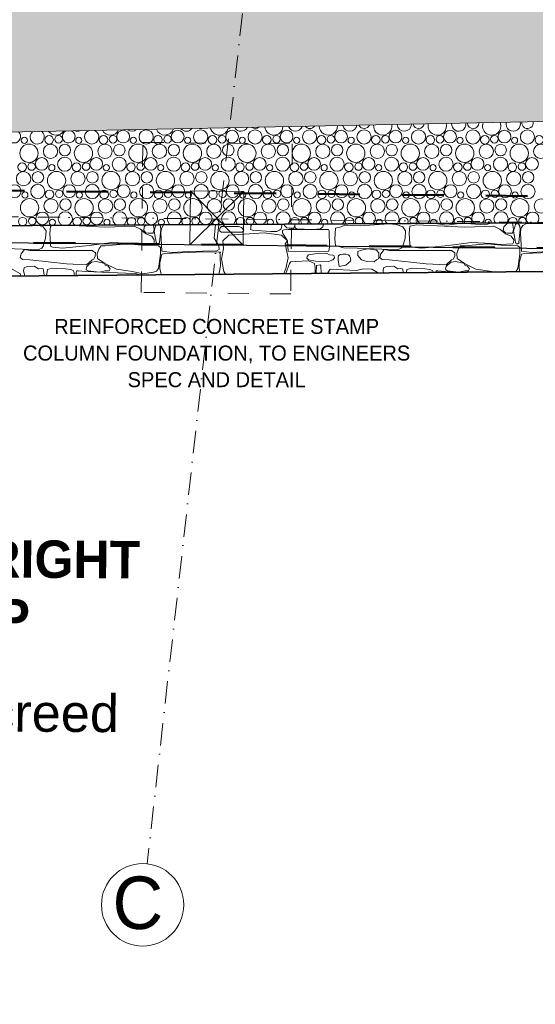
# Model space of a CAD drawing. Header units: millimetres. Extents: x -738537 to 1850049, y -250217 to 604013.
# Tile 33 of 220: x -613031 to -609588, y 76888 to 83456. Entities that reach past the tile are written whole.
import ezdxf

# ---------------------------------------------------------------- set-up
doc = ezdxf.new("R2010")
doc.units = ezdxf.units.MM
doc.header["$MEASUREMENT"] = 0
doc.set_wipeout_variables(frame=1)
for name, pattern in [('Dashed', [280, 140, -140]), ('Dot & Dashed', [280, 150, -60, 0, -70]), ('Wipeout_Contour', [1000, 0, -1000])]:
    doc.linetypes.add(name, pattern=pattern)
for name, color, linetype, lineweight in [('0_Pen_No__161', 1, 'Continuous', 5), ('0_Pen_No__170', 9, 'Continuous', 0), ('0_Pen_No__3', 30, 'Continuous', 15), ('0_Pen_No__6', 7, 'Continuous', 5), ('A_SURVEY_Pen_No__6', 7, 'Continuous', 5), ('A_WALL LOAD_Pen_No__1', 214, 'Continuous', 35), ('BUILDING_Pen_No__2', 1, 'Continuous', 25), ('C-GRID _Pen_No__5', 4, 'Continuous', 5), ('C_TEXT GA_Pen_No__6', 7, 'Continuous', 5), ('MARKETING_Pen_No__1', 214, 'Continuous', 35)]:
    doc.layers.add(name, color=color, linetype=linetype, lineweight=lineweight)
for name, color, linetype, lineweight, true_color in [('0_Pen_No__171', 7, 'Continuous', 0, 0xdadada), ('0_Pen_No__28', 7, 'Continuous', 50, 0xff9390), ('MARKETING_Pen_No__7', 7, 'Continuous', 5, 0x9f07ff)]:
    doc.layers.add(name, color=color, linetype=linetype, lineweight=lineweight, true_color=true_color)
doc.layers.add('MARKETING', color=7, linetype='Continuous')
doc.styles.add('GENERATED_STYLE_1', font='GOTHIC.TTF')
doc.styles.add('GENERATED_STYLE_3', font='GOTHICB.TTF')
doc.dimstyles.new('GENERATED_STYLE__7', dxfattribs={"dimtxt": 0.18, "dimasz": 273.6, "dimexe": 0.18, "dimexo": 0.0625, "dimgap": 0.09, "dimtad": 0, "dimtih": 1, "dimtoh": 1, "dimdec": 4, "dimzin": 0, "dimdsep": 46, "dimcen": 0.09, "dimadec": 0, "dimazin": 0, "dimtfac": 1, "dimtdec": 4, "dimtmove": 0, "dimatfit": 3, "dimldrblk": 'ARROWHEAD_5', "dimfxl": 1, "dimtolj": 1, "dimtzin": 0, "dimarcsym": 0})

# ---------------------------------------------------------------- blocks, each defined once
blk = doc.blocks.new('*X3')
at = {"layer": '0_Pen_No__170', "color": 9, "linetype": 'Continuous', "lineweight": 0}
for centre, radius in [((-612340.3, 82676.1), 42.6), ((-612186.8, 82674), 47.3), ((-611976.6, 82676.1), 42.6), ((-611823.1, 82674), 47.3), ((-611612.9, 82676.1), 42.6), ((-611459.4, 82674), 47.3), ((-611249.2, 82676.1), 42.6), ((-611095.7, 82674), 47.3), ((-610885.5, 82676.1), 42.6), ((-610732, 82674), 47.3), ((-610521.8, 82676.1), 42.6), ((-610368.3, 82674), 47.3), ((-610158.1, 82676.1), 42.6), ((-610004.6, 82674), 47.3), ((-609794.4, 82676.1), 42.6), ((-609640.9, 82674), 47.3), ((-613000.4, 82650.7), 20.7), ((-612835.2, 82654.9), 28.6), ((-612771.4, 82658.4), 25.1), ((-612636.6, 82650.7), 20.7), ((-612471.5, 82654.9), 28.6), ((-612407.7, 82658.4), 25.1), ((-612272.9, 82650.7), 20.7), ((-612107.8, 82654.9), 28.6), ((-612044, 82658.4), 25.1), ((-611909.2, 82650.7), 20.7), ((-611744.1, 82654.9), 28.6), ((-611680.3, 82658.4), 25.1), ((-611545.5, 82650.7), 20.7), ((-611380.4, 82654.9), 28.6), ((-611316.6, 82658.4), 25.1), ((-611181.8, 82650.7), 20.7), ((-611016.7, 82654.9), 28.6), ((-610952.9, 82658.4), 25.1), ((-610818.1, 82650.7), 20.7), ((-610653, 82654.9), 28.6), ((-610589.1, 82658.4), 25.1), ((-610454.4, 82650.7), 20.7), ((-610289.3, 82654.9), 28.6), ((-610225.4, 82658.4), 25.1), ((-610090.7, 82650.7), 20.7), ((-609925.6, 82654.9), 28.6), ((-609861.7, 82658.4), 25.1), ((-609727, 82650.7), 20.7), ((-609561.8, 82654.9), 28.6), ((-612969.1, 82565.1), 61.2), ((-612825.6, 82577.5), 47.7), ((-612729.5, 82586.3), 38.4), ((-612605.4, 82565.1), 61.2), ((-612461.8, 82577.5), 47.7), ((-612365.8, 82586.3), 38.4), ((-612241.7, 82565.1), 61.2), ((-612098.1, 82577.5), 47.7), ((-612002.1, 82586.3), 38.4), ((-611878, 82565.1), 61.2), ((-611734.4, 82577.5), 47.7), ((-611638.4, 82586.3), 38.4), ((-611514.3, 82565.1), 61.2), ((-611370.7, 82577.5), 47.7), ((-611274.7, 82586.3), 38.4), ((-611150.6, 82565.1), 61.2), ((-611007, 82577.5), 47.7), ((-610911, 82586.3), 38.4), ((-610786.9, 82565.1), 61.2), ((-610643.3, 82577.5), 47.7), ((-610547.3, 82586.3), 38.4), ((-610423.2, 82565.1), 61.2), ((-610279.6, 82577.5), 47.7), ((-610183.6, 82586.3), 38.4), ((-610059.5, 82565.1), 61.2), ((-609915.9, 82577.5), 47.7), ((-609819.9, 82586.3), 38.4), ((-609695.8, 82565.1), 61.2), ((-609552.2, 82577.5), 47.7), ((-613015.2, 82472.9), 28.6), ((-612951.4, 82476.4), 25.1), ((-612884, 82494.1), 42.6), ((-612730.5, 82492), 47.3), ((-612651.5, 82472.9), 28.6), ((-612587.7, 82476.4), 25.1), ((-612520.3, 82494.1), 42.6), ((-612366.8, 82492), 47.3), ((-612287.8, 82472.9), 28.6), ((-612224, 82476.4), 25.1), ((-612156.6, 82494.1), 42.6), ((-612003.1, 82492), 47.3), ((-611924.1, 82472.9), 28.6), ((-611860.3, 82476.4), 25.1), ((-611792.9, 82494.1), 42.6), ((-611639.4, 82492), 47.3), ((-611560.4, 82472.9), 28.6), ((-611496.6, 82476.4), 25.1), ((-611429.2, 82494.1), 42.6), ((-611275.7, 82492), 47.3), ((-611196.7, 82472.9), 28.6), ((-611132.9, 82476.4), 25.1), ((-611065.5, 82494.1), 42.6), ((-610912, 82492), 47.3), ((-610833, 82472.9), 28.6), ((-610769.1, 82476.4), 25.1), ((-610701.8, 82494.1), 42.6), ((-610548.3, 82492), 47.3), ((-610469.3, 82472.9), 28.6), ((-610405.4, 82476.4), 25.1), ((-610338.1, 82494.1), 42.6), ((-610184.6, 82492), 47.3), ((-610105.6, 82472.9), 28.6), ((-610041.7, 82476.4), 25.1), ((-609974.4, 82494.1), 42.6), ((-609820.9, 82492), 47.3), ((-609741.8, 82472.9), 28.6), ((-609678, 82476.4), 25.1), ((-609610.6, 82494.1), 42.6), ((-613005.6, 82395.5), 47.7), ((-612909.5, 82404.3), 38.4), ((-612785.4, 82383.1), 61.2), ((-612816.6, 82468.7), 20.7), ((-612641.8, 82395.5), 47.7), ((-612545.8, 82404.3), 38.4), ((-612421.7, 82383.1), 61.2), ((-612452.9, 82468.7), 20.7), ((-612278.1, 82395.5), 47.7), ((-612182.1, 82404.3), 38.4), ((-612058, 82383.1), 61.2), ((-612089.2, 82468.7), 20.7), ((-611914.4, 82395.5), 47.7), ((-611818.4, 82404.3), 38.4), ((-611694.3, 82383.1), 61.2), ((-611725.5, 82468.7), 20.7), ((-611550.7, 82395.5), 47.7), ((-611454.7, 82404.3), 38.4), ((-611330.6, 82383.1), 61.2), ((-611361.8, 82468.7), 20.7), ((-611187, 82395.5), 47.7), ((-611091, 82404.3), 38.4), ((-610966.9, 82383.1), 61.2), ((-610998.1, 82468.7), 20.7), ((-610823.3, 82395.5), 47.7), ((-610727.3, 82404.3), 38.4), ((-610603.2, 82383.1), 61.2), ((-610634.4, 82468.7), 20.7), ((-610459.6, 82395.5), 47.7), ((-610363.6, 82404.3), 38.4), ((-610239.5, 82383.1), 61.2), ((-610270.7, 82468.7), 20.7), ((-610095.9, 82395.5), 47.7), ((-609999.9, 82404.3), 38.4), ((-609875.8, 82383.1), 61.2), ((-609907, 82468.7), 20.7), ((-609732.2, 82395.5), 47.7), ((-609636.2, 82404.3), 38.4), ((-613064, 82312.2), 42.6), ((-612996.6, 82286.7), 20.7), ((-612910.5, 82310), 47.3), ((-612831.5, 82290.9), 28.6), ((-612767.7, 82294.4), 25.1), ((-612700.3, 82312.2), 42.6), ((-612632.9, 82286.7), 20.7), ((-612546.8, 82310), 47.3), ((-612467.8, 82290.9), 28.6), ((-612404, 82294.4), 25.1), ((-612336.6, 82312.2), 42.6), ((-612269.2, 82286.7), 20.7), ((-612183.1, 82310), 47.3), ((-612104.1, 82290.9), 28.6), ((-612040.3, 82294.4), 25.1), ((-611972.9, 82312.2), 42.6), ((-611905.5, 82286.7), 20.7), ((-611819.4, 82310), 47.3), ((-611740.4, 82290.9), 28.6), ((-611676.6, 82294.4), 25.1), ((-611609.2, 82312.2), 42.6), ((-611541.8, 82286.7), 20.7), ((-611455.7, 82310), 47.3), ((-611376.7, 82290.9), 28.6), ((-611312.9, 82294.4), 25.1), ((-611245.5, 82312.2), 42.6), ((-611178.1, 82286.7), 20.7), ((-611092, 82310), 47.3), ((-611013, 82290.9), 28.6), ((-610949.1, 82294.4), 25.1), ((-610881.8, 82312.2), 42.6), ((-610814.4, 82286.7), 20.7), ((-610728.3, 82310), 47.3), ((-610649.3, 82290.9), 28.6), ((-610585.4, 82294.4), 25.1), ((-610518.1, 82312.2), 42.6), ((-610450.7, 82286.7), 20.7), ((-610364.6, 82310), 47.3), ((-610285.6, 82290.9), 28.6), ((-610221.7, 82294.4), 25.1), ((-610154.4, 82312.2), 42.6), ((-610087, 82286.7), 20.7), ((-610000.9, 82310), 47.3), ((-609921.8, 82290.9), 28.6), ((-609858, 82294.4), 25.1), ((-609790.6, 82312.2), 42.6), ((-609723.3, 82286.7), 20.7), ((-609637.2, 82310), 47.3), ((-612965.4, 82201.1), 61.2), ((-612821.8, 82213.5), 47.7), ((-612725.8, 82222.4), 38.4), ((-612601.7, 82201.1), 61.2), ((-612458.1, 82213.5), 47.7), ((-612362.1, 82222.4), 38.4), ((-612238, 82201.1), 61.2), ((-612094.4, 82213.5), 47.7), ((-611998.4, 82222.4), 38.4), ((-611874.3, 82201.1), 61.2), ((-611730.7, 82213.5), 47.7), ((-611634.7, 82222.4), 38.4), ((-611510.6, 82201.1), 61.2), ((-611367, 82213.5), 47.7), ((-611271, 82222.4), 38.4), ((-611146.9, 82201.1), 61.2), ((-611003.3, 82213.5), 47.7), ((-610907.3, 82222.4), 38.4), ((-610783.2, 82201.1), 61.2), ((-610639.6, 82213.5), 47.7), ((-610543.6, 82222.4), 38.4), ((-610419.5, 82201.1), 61.2), ((-610275.9, 82213.5), 47.7), ((-610179.9, 82222.4), 38.4), ((-610055.8, 82201.1), 61.2), ((-609912.2, 82213.5), 47.7), ((-609816.2, 82222.4), 38.4), ((-609692, 82201.1), 61.2), ((-609548.5, 82213.5), 47.7), ((-612880.3, 82130.2), 42.6), ((-612726.8, 82128), 47.3), ((-612516.6, 82130.2), 42.6), ((-612363.1, 82128), 47.3), ((-612152.9, 82130.2), 42.6), ((-611999.4, 82128), 47.3), ((-611789.2, 82130.2), 42.6), ((-611635.7, 82128), 47.3), ((-611425.5, 82130.2), 42.6), ((-611272, 82128), 47.3), ((-611061.8, 82130.2), 42.6), ((-610908.3, 82128), 47.3), ((-610698.1, 82130.2), 42.6), ((-610544.6, 82128), 47.3), ((-610334.4, 82130.2), 42.6), ((-610180.9, 82128), 47.3), ((-609970.6, 82130.2), 42.6), ((-609817.2, 82128), 47.3), ((-609606.9, 82130.2), 42.6), ((-613011.5, 82108.9), 28.6), ((-612947.7, 82112.4), 25.1), ((-612812.9, 82104.7), 20.7), ((-612647.8, 82108.9), 28.6), ((-612584, 82112.4), 25.1), ((-612449.2, 82104.7), 20.7), ((-612284.1, 82108.9), 28.6), ((-612220.3, 82112.4), 25.1), ((-612085.5, 82104.7), 20.7), ((-611920.4, 82108.9), 28.6), ((-611856.6, 82112.4), 25.1), ((-611721.8, 82104.7), 20.7), ((-611556.7, 82108.9), 28.6), ((-611492.9, 82112.4), 25.1), ((-611358.1, 82104.7), 20.7), ((-611193, 82108.9), 28.6), ((-611129.1, 82112.4), 25.1), ((-610994.4, 82104.7), 20.7), ((-610829.3, 82108.9), 28.6), ((-610765.4, 82112.4), 25.1), ((-610630.7, 82104.7), 20.7), ((-610465.6, 82108.9), 28.6), ((-610401.7, 82112.4), 25.1), ((-610267, 82104.7), 20.7), ((-610101.8, 82108.9), 28.6), ((-610038, 82112.4), 25.1), ((-609903.3, 82104.7), 20.7), ((-609738.1, 82108.9), 28.6), ((-609674.3, 82112.4), 25.1), ((-612905.8, 82040.4), 38.4), ((-612542.1, 82040.4), 38.4), ((-612178.4, 82040.4), 38.4), ((-611814.7, 82040.4), 38.4), ((-611451, 82040.4), 38.4), ((-611087.3, 82040.4), 38.4), ((-610723.6, 82040.4), 38.4), ((-610455.9, 82031.5), 47.7), ((-610359.9, 82040.4), 38.4), ((-610092.2, 82031.5), 47.7), ((-609996.2, 82040.4), 38.4), ((-609728.5, 82031.5), 47.7), ((-609632.4, 82040.4), 38.4)]:
    blk.add_circle(centre, radius, dxfattribs=at)
for centre, radius, start, end in [((-610463.3, 82759.5), 47.7, 183.14276, 359.11807), ((-610367.3, 82768.3), 38.4, 194.083, 348.17784), ((-610243.2, 82747.1), 61.2, 166.82712, 15.43372), ((-610099.6, 82759.5), 47.7, 174.50995, 7.75089), ((-610003.6, 82768.3), 38.4, 183.25488, 359.00596), ((-609879.5, 82747.1), 61.2, 159.76751, 22.49333), ((-609735.9, 82759.5), 47.7, 165.72193, 16.53891), ((-609639.9, 82768.3), 38.4, 172.50326, 9.75757), ((-613067.7, 82676.1), 42.6, 135.7171, 46.54373), ((-612914.2, 82674), 47.3, 132.50692, 49.75392), ((-612789.1, 82747.1), 61.2, 216.12366, 326.13717), ((-612704, 82676.1), 42.6, 119.3895, 62.87133), ((-612645.6, 82759.5), 47.7, 250.77553, 291.48531), ((-612550.5, 82674), 47.3, 116.70139, 65.55945), ((-612425.4, 82747.1), 61.2, 208.27649, 333.98434), ((-612281.8, 82759.5), 47.7, 233.05032, 309.21052), ((-612061.7, 82747.1), 61.2, 200.9489, 341.31194), ((-611918.1, 82759.5), 47.7, 220.67975, 321.58109), ((-611822.1, 82768.3), 38.4, 257.64805, 284.61279), ((-611698, 82747.1), 61.2, 193.9465, 348.31434), ((-611554.4, 82759.5), 47.7, 210.23043, 332.03041), ((-611458.4, 82768.3), 38.4, 232.88509, 309.37575), ((-611334.3, 82747.1), 61.2, 187.13471, 355.12613), ((-611190.7, 82759.5), 47.7, 200.75943, 341.5014), ((-611094.7, 82768.3), 38.4, 217.87817, 324.38267), ((-610970.6, 82747.1), 61.2, 180.40754, 1.8533), ((-610827, 82759.5), 47.7, 191.82197, 350.43887), ((-610731, 82768.3), 38.4, 205.41184, 336.84899), ((-610606.9, 82747.1), 61.2, 173.67033, 8.59051), ((-613001.8, 82031.5), 47.7, 314.34251, 224.95712), ((-612781.7, 82019.1), 61.2, 337.77977, 201.51986), ((-612638.1, 82031.5), 47.7, 310.40678, 228.89285), ((-612418, 82019.1), 61.2, 335.51924, 203.78039), ((-612274.4, 82031.5), 47.7, 306.12811, 233.17152), ((-612054.3, 82019.1), 61.2, 333.218, 206.08162), ((-611910.7, 82031.5), 47.7, 301.36426, 237.93537), ((-611690.6, 82019.1), 61.2, 330.86984, 208.42978), ((-611547, 82031.5), 47.7, 295.84764, 243.45199), ((-611326.9, 82019.1), 61.2, 328.46755, 210.83207), ((-611183.3, 82031.5), 47.7, 288.93756, 250.36207), ((-610963.2, 82019.1), 61.2, 326.00265, 213.29698), ((-610819.6, 82031.5), 47.7, 277.56703, 261.7326), ((-610599.5, 82019.1), 61.2, 323.46499, 215.83464), ((-610235.8, 82019.1), 61.2, 320.84225, 218.45738), ((-609872, 82019.1), 61.2, 318.11909, 221.18054), ((-612179.4, 81946), 47.3, 79.73554, 99.56408), ((-611815.7, 81946), 47.3, 69.38122, 109.91841), ((-611605.5, 81948.2), 42.6, 73.76685, 105.53277), ((-611452, 81946), 47.3, 62.66053, 116.6391), ((-611241.8, 81948.2), 42.6, 65.09743, 114.2022), ((-611088.3, 81946), 47.3, 57.22587, 122.07376), ((-610878.1, 81948.2), 42.6, 58.66912, 120.63051), ((-610724.6, 81946), 47.3, 52.50543, 126.7942), ((-610514.4, 81948.2), 42.6, 53.26971, 126.02992), ((-610360.9, 81946), 47.3, 48.25135, 131.04827), ((-610150.6, 81948.2), 42.6, 48.48844, 130.81118), ((-609997.2, 81946), 47.3, 44.32939, 134.97023), ((-609786.9, 81948.2), 42.6, 44.12641, 135.17322), ((-609633.5, 81946), 47.3, 40.65701, 138.64262)]:
    blk.add_arc(centre, radius, start, end, dxfattribs=at)
blk = doc.blocks.new('Fill_2', base_point=(0, 0))
at = {"color": 254, "linetype": 'Wipeout_Contour', "lineweight": 0, "ltscale": 14005644.7295551}
blk.add_wipeout([(-629509.8, 81186.9), (-636562.3, 79781.8), (-636489.6, 79417.3), (-629462, 80817.5), (-620502.8, 81356.1), (-620540.5, 82043.7), (-601136.6, 81925.1), (-601127.3, 81469.6), (-590151.9, 81021), (-590021.9, 81719.9), (-589769.8, 81683.3), (-588537.1, 88325.9), (-581323.3, 84127), (-581890.9, 80218.2), (-581481.7, 80187.1), (-580849.5, 84486.2), (-589699.4, 89557.9), (-590288.4, 81899.2), (-594388.9, 82642), (-600414.3, 82313.5), (-600427.4, 82955.9), (-621103.7, 82547.9), (-621076.1, 81700.6)], dxfattribs=at)
at = {"layer": '0_Pen_No__170', "color": 255, "linetype": 'Continuous', "lineweight": 0, "flags": 128}
blk.add_lwpolyline([(-629509.8, 81186.9), (-636562.3, 79781.8), (-636489.6, 79417.3), (-629462, 80817.5), (-620502.8, 81356.1), (-620540.5, 82043.7), (-601136.6, 81925.1), (-601127.3, 81469.6), (-590151.9, 81021), (-590021.9, 81719.9), (-589769.8, 81683.3), (-588537.1, 88325.9), (-581323.3, 84127), (-581890.9, 80218.2), (-581481.7, 80187.1), (-580849.5, 84486.2), (-589699.4, 89557.9), (-590288.4, 81899.2), (-594388.9, 82642), (-600414.3, 82313.5), (-600427.4, 82955.9), (-621103.7, 82547.9), (-621076.1, 81700.6)], close=True, dxfattribs=at)
at = {"layer": '0_Pen_No__170', "color": 9, "linetype": 'Continuous', "lineweight": 0}
blk.add_blockref('*X3', (0, 0), dxfattribs=at)
blk = doc.blocks.new('*X284')
at = {"layer": 'MARKETING_Pen_No__7', "color": 190, "linetype": 'Continuous', "lineweight": 5, "true_color": 0x9f07ff}
for p, q in [((-612873.6, 82073.4), (-612900.3, 82083.6)), ((-612854.7, 82047.1), (-612873.6, 82073.4)), ((-612858, 81998.3), (-612854.7, 82047.1)), ((-612826, 82079.3), (-612829.9, 82029.5)), ((-612800, 82084.1), (-612826, 82079.3)), ((-612459.7, 82072.4), (-612720.7, 82084.6)), ((-612265.9, 82079.3), (-612459.7, 82072.4)), ((-612224.2, 82059.5), (-612265.9, 82079.3)), ((-612188, 82028.5), (-612224.2, 82059.5)), ((-612199.1, 82075.2), (-612202.8, 82050.7)), ((-612202.8, 82050.7), (-612188.1, 82034.4)), ((-612185.1, 82087.4), (-612199.1, 82075.2)), ((-612141.4, 82032.5), (-612134.4, 82053.1)), ((-612135.6, 82072.8), (-612139, 82087.6)), ((-612134.4, 82053.1), (-612135.6, 82072.8)), ((-612121.2, 82087.7), (-612133.5, 82045.9)), ((-612133.5, 82045.9), (-612120.5, 81972.8)), ((-612098.1, 81972.8), (-612088.7, 82054)), ((-612091.6, 82079.3), (-612096.8, 82087.8)), ((-612088.7, 82054), (-612091.6, 82079.3)), ((-612085.4, 82063.4), (-612088.4, 82035)), ((-612072.3, 82082), (-612085.4, 82063.4)), ((-612062.6, 82088), (-612072.3, 82082)), ((-611733.5, 81997.9), (-611723.2, 82089.8)), ((-611692.3, 82067.5), (-611696.3, 82052.2)), ((-611696.3, 82052.2), (-611695.3, 82044.7)), ((-611695.3, 82044.7), (-611682.8, 82037.7)), ((-611682.8, 82076.7), (-611692.3, 82067.5)), ((-611568.6, 82076.7), (-611682.8, 82076.7)), ((-611682.8, 82037.7), (-611568.6, 82037.7)), ((-611550.1, 82069.7), (-611568.6, 82076.7)), ((-611568.6, 82037.7), (-611542.9, 82038.7)), ((-611535.4, 82051.6), (-611550.1, 82069.7)), ((-611542.9, 82038.7), (-611535.4, 82051.6)), ((-611487.8, 82066.3), (-611489.5, 82056.5)), ((-611489.5, 82056.5), (-611476.2, 82051.6)), ((-611487.3, 82080.3), (-611487.8, 82066.3)), ((-611479.1, 82091), (-611487.3, 82080.3)), ((-611476.2, 82051.6), (-611353.3, 82042.5)), ((-611353.3, 82042.5), (-611313.9, 82044.1)), ((-611313.9, 82044.1), (-611296, 82051.6)), ((-611296, 82051.6), (-611286.1, 82060.8)), ((-611284.2, 82088.3), (-611291, 82092)), ((-611286.1, 82060.8), (-611280.8, 82080.6)), ((-611280.8, 82080.6), (-611284.2, 82088.3)), ((-611267, 82054.2), (-611277.3, 82048.7)), ((-611277.3, 82048.7), (-611276.5, 82034)), ((-611239.2, 82055.6), (-611267, 82054.2)), ((-611260.9, 82092.2), (-611262.3, 82083.1)), ((-611262.3, 82083.1), (-611247.6, 82066.8)), ((-611247.6, 82066.8), (-611232.6, 82064.9)), ((-610968.6, 82055.6), (-611239.2, 82055.6)), ((-611232.6, 82064.9), (-611200.9, 82064.9)), ((-611200.9, 82064.9), (-611193.9, 82085.5)), ((-611193.9, 82085.5), (-611194.3, 82092.5)), ((-611191.1, 82092.5), (-611193.9, 82085.5)), ((-611193.9, 82085.5), (-611192.3, 82066.6)), ((-611192.3, 82066.6), (-611182.1, 82060.8)), ((-611182.1, 82060.8), (-611073.5, 82056)), ((-611073.5, 82056), (-611021.8, 82060.8)), ((-611021.8, 82060.8), (-611007.5, 82075.2)), ((-611007.5, 82075.2), (-611003.2, 82090.1)), ((-611003.2, 82090.1), (-611004.1, 82093.5)), ((-610965.8, 82047.2), (-610968.6, 82055.6)), ((-610963.2, 81941.4), (-610965.8, 82047.2)), ((-610927.2, 81992), (-610922.1, 82066.4)), ((-610922.1, 82066.4), (-610885.4, 82073.4)), ((-610860.3, 82084.5), (-610885.4, 82073.4)), ((-610758.4, 82080.5), (-610860.3, 82084.5)), ((-610567.5, 82094.1), (-610758.4, 82080.5)), ((-610600.5, 82095.6), (-610592.9, 82094.8)), ((-610592.9, 82094.8), (-610578, 82095.8)), ((-610517.4, 82090.1), (-610567.5, 82094.1)), ((-610473.6, 82073.4), (-610517.4, 82090.1)), ((-610454.7, 82047.1), (-610473.6, 82073.4)), ((-610458, 81998.3), (-610454.7, 82047.1)), ((-610426, 82079.3), (-610429.9, 82029.5)), ((-610382.3, 82087.4), (-610426, 82079.3)), ((-610059.7, 82072.4), (-610382.3, 82087.4)), ((-610246.4, 82097.5), (-610241.9, 82095.1)), ((-610241.9, 82095.1), (-610178.1, 82085.6)), ((-610178.1, 82085.6), (-610080.5, 82098.2)), ((-610080.5, 82098.2), (-609924.8, 82087.1)), ((-609865.9, 82079.3), (-610059.7, 82072.4)), ((-609924.8, 82087.1), (-609883.6, 82099.4)), ((-609824.2, 82059.5), (-609865.9, 82079.3)), ((-609788, 82028.5), (-609824.2, 82059.5)), ((-609799.1, 82075.2), (-609802.8, 82050.7)), ((-609802.8, 82050.7), (-609788.1, 82034.4)), ((-609773.1, 82097.8), (-609799.1, 82075.2)), ((-609754.6, 82099.5), (-609773.1, 82097.8)), ((-609741.4, 82097.8), (-609754.6, 82099.5)), ((-609735.6, 82072.8), (-609741.4, 82097.8)), ((-609741.4, 82032.5), (-609734.4, 82053.1)), ((-609734.4, 82053.1), (-609735.6, 82072.8)), ((-609720.5, 82089.8), (-609733.5, 82045.9)), ((-609733.5, 82045.9), (-609720.5, 81972.8)), ((-609707.1, 82099.8), (-609720.5, 82089.8)), ((-609698.1, 82089.8), (-609707.1, 82099.8)), ((-609691.6, 82079.3), (-609698.1, 82089.8)), ((-609698.1, 81972.8), (-609688.7, 82054)), ((-609688.7, 82054), (-609691.6, 82079.3)), ((-609685.4, 82063.4), (-609688.4, 82035)), ((-609672.3, 82082), (-609685.4, 82063.4)), ((-609647.8, 82097.1), (-609672.3, 82082)), ((-609322.4, 82097.1), (-609647.8, 82097.1)), ((-612873.6, 81946), (-612858, 81998.3)), ((-612829.9, 82029.5), (-612826, 81961.2)), ((-612188.1, 82034.4), (-612173.1, 82032.5)), ((-612149.3, 82011.1), (-612188, 82028.5)), ((-612173.1, 82032.5), (-612141.4, 82032.5)), ((-612132.8, 81988.4), (-612149.3, 82011.1)), ((-612133.1, 81969), (-612132.8, 81988.4)), ((-612120.5, 81972.8), (-612116, 81961.9)), ((-612095.5, 81968.1), (-612098.1, 81972.8)), ((-612088.4, 82035), (-612081.2, 81911.3)), ((-611702.2, 81947.9), (-611733.5, 81997.9)), ((-611634.6, 82017.9), (-611674.2, 81980.3)), ((-611674.2, 81980.3), (-611671, 81930.1)), ((-611399.6, 82033.1), (-611634.6, 82017.9)), ((-611283.4, 82017.9), (-611399.6, 82033.1)), ((-611243, 81980.9), (-611283.4, 82017.9)), ((-611276.5, 82034), (-611243, 81980.9)), ((-611258.9, 81961.3), (-611243, 81980.9)), ((-611243, 81980.9), (-611239.2, 81911.7)), ((-610922.1, 81950.4), (-610927.2, 81992)), ((-610473.6, 81946), (-610458, 81998.3)), ((-610429.9, 82029.5), (-610426, 81961.2)), ((-609788.1, 82034.4), (-609773.1, 82032.5)), ((-609749.3, 82011.1), (-609788, 82028.5)), ((-609773.1, 82032.5), (-609741.4, 82032.5)), ((-609732.8, 81988.4), (-609749.3, 82011.1)), ((-609733.1, 81969), (-609732.8, 81988.4)), ((-609720.5, 81972.8), (-609716, 81961.9)), ((-609695.5, 81968.1), (-609698.1, 81972.8)), ((-609688.4, 82035), (-609681.2, 81911.3)), ((-613176.4, 81932.9), (-613013.5, 81924.9)), ((-612998.7, 81923.8), (-613020.8, 81893.2)), ((-613013.5, 81924.9), (-612909.3, 81921.8)), ((-612964.6, 81916.9), (-612998.7, 81923.8)), ((-612548.1, 81916.9), (-612964.6, 81916.9)), ((-612909.3, 81921.8), (-612883.9, 81931.4)), ((-612883.9, 81931.4), (-612873.6, 81946)), ((-612826, 81961.2), (-612824.6, 81944.8)), ((-612824.6, 81944.8), (-612811.2, 81938.4)), ((-612811.2, 81938.4), (-612746.1, 81931.9)), ((-612746.1, 81931.9), (-612567.3, 81948.8)), ((-612567.3, 81948.8), (-612414.9, 81969.4)), ((-612525.9, 81901), (-612548.1, 81916.9)), ((-612500.8, 81930.7), (-612513.1, 81897)), ((-612487.3, 81947.6), (-612500.8, 81930.7)), ((-612461.7, 81946.6), (-612487.3, 81947.6)), ((-612310, 81961.7), (-612461.7, 81946.6)), ((-612414.9, 81969.4), (-612282, 81964)), ((-612217.2, 81952.7), (-612310, 81961.7)), ((-612282, 81964), (-612222, 81955.6)), ((-612222, 81955.6), (-612138.2, 81961.2)), ((-612105.2, 81946.6), (-612217.2, 81952.7)), ((-612138.2, 81961.2), (-612133.1, 81969)), ((-612116, 81961.9), (-612106.7, 81960.6)), ((-612106.7, 81960.6), (-612095.5, 81968.1)), ((-612091.6, 81935.4), (-612105.2, 81946.6)), ((-612091.6, 81921.9), (-612091.6, 81935.4)), ((-612091.4, 81891.9), (-612091.6, 81921.9)), ((-612081.2, 81911.3), (-612013.4, 81903.3)), ((-612061.6, 81896.8), (-611801.3, 81906.9)), ((-612013.4, 81903.3), (-611906.9, 81910.6)), ((-611906.9, 81910.6), (-611714.5, 81914.1)), ((-611801.3, 81906.9), (-611697.1, 81904.1)), ((-611714.5, 81914.1), (-611699.4, 81923.5)), ((-611699.4, 81923.5), (-611702.2, 81947.9)), ((-611692.9, 81892.6), (-611697.1, 81904.1)), ((-611671, 81930.1), (-611683.2, 81857.8)), ((-611239.4, 81866.9), (-611258.9, 81961.3)), ((-611239.2, 81911.7), (-610992.6, 81908.5)), ((-610992.6, 81908.5), (-610966.4, 81911.7)), ((-610966.4, 81911.7), (-610963.2, 81941.4)), ((-610922.1, 81950.4), (-610869.9, 81933.8)), ((-610869.9, 81933.8), (-610776.4, 81932.9)), ((-610776.4, 81932.9), (-610613.5, 81924.9)), ((-610748.8, 81918.3), (-610773.8, 81909.1)), ((-610773.8, 81909.1), (-610772.7, 81882.3)), ((-610706.9, 81928), (-610748.8, 81918.3)), ((-610649.8, 81918.3), (-610706.9, 81928)), ((-610634.2, 81901.3), (-610649.8, 81918.3)), ((-610598.7, 81923.8), (-610620.8, 81893.2)), ((-610613.5, 81924.9), (-610509.3, 81921.8)), ((-610564.6, 81916.9), (-610598.7, 81923.8)), ((-610148.1, 81916.9), (-610564.6, 81916.9)), ((-610509.3, 81921.8), (-610483.9, 81931.4)), ((-610483.9, 81931.4), (-610473.6, 81946)), ((-610426, 81961.2), (-610424.6, 81944.8)), ((-610424.6, 81944.8), (-610411.2, 81938.4)), ((-610411.2, 81938.4), (-610346.1, 81931.9)), ((-610346.1, 81931.9), (-610167.3, 81948.8)), ((-610167.3, 81948.8), (-610014.9, 81969.4)), ((-610125.9, 81901), (-610148.1, 81916.9)), ((-610100.8, 81930.7), (-610113.1, 81897)), ((-610087.3, 81947.6), (-610100.8, 81930.7)), ((-610061.7, 81946.6), (-610087.3, 81947.6)), ((-609910, 81961.7), (-610061.7, 81946.6)), ((-610014.9, 81969.4), (-609882, 81964)), ((-609817.2, 81952.7), (-609910, 81961.7)), ((-609882, 81964), (-609822, 81955.6)), ((-609822, 81955.6), (-609738.2, 81961.2)), ((-609705.2, 81946.6), (-609817.2, 81952.7)), ((-609738.2, 81961.2), (-609733.1, 81969)), ((-609716, 81961.9), (-609706.7, 81960.6)), ((-609706.7, 81960.6), (-609695.5, 81968.1)), ((-609691.6, 81935.4), (-609705.2, 81946.6)), ((-609691.6, 81921.9), (-609691.6, 81935.4)), ((-609691.4, 81891.9), (-609691.6, 81921.9)), ((-609681.2, 81911.3), (-609613.4, 81903.3)), ((-609661.6, 81896.8), (-609401.3, 81906.9)), ((-609613.4, 81903.3), (-609506.9, 81910.6)), ((-613020.8, 81893.2), (-613027.5, 81870.7)), ((-613027.5, 81870.7), (-613011.7, 81855.8)), ((-613011.7, 81855.8), (-612964.6, 81854.2)), ((-612964.6, 81854.2), (-612717.6, 81828.4)), ((-612584.5, 81820.3), (-612548.1, 81854.2)), ((-612551.2, 81838.3), (-612574.1, 81819.2)), ((-612519.2, 81843.7), (-612551.2, 81838.3)), ((-612548.1, 81854.2), (-612535.8, 81858)), ((-612535.8, 81858), (-612526.6, 81878.6)), ((-612526.6, 81878.6), (-612525.9, 81901)), ((-612461.7, 81828.9), (-612519.2, 81843.7)), ((-612513.1, 81897), (-612511.2, 81862.3)), ((-612511.2, 81862.3), (-612461.7, 81828.9)), ((-612105.2, 81796.1), (-612091.4, 81891.9)), ((-612081.2, 81891.8), (-612095.8, 81834.5)), ((-612081.2, 81891.8), (-612061.6, 81896.8)), ((-611693.5, 81872.7), (-611692.9, 81892.6)), ((-611691.1, 81813), (-611693.5, 81872.7)), ((-611683.2, 81857.8), (-611667.5, 81776.5)), ((-611254.9, 81797.2), (-611239.4, 81866.9)), ((-611221.1, 81840.3), (-611230, 81828.5)), ((-611190.5, 81843.9), (-611221.1, 81840.3)), ((-611101.9, 81846.5), (-611190.5, 81843.9)), ((-611112.6, 81875.7), (-611113.8, 81866)), ((-611113.8, 81866), (-611103.2, 81854.2)), ((-611103.2, 81887.9), (-611112.6, 81875.7)), ((-611030.7, 81899.1), (-611103.2, 81887.9)), ((-611103.2, 81854.2), (-611056.2, 81844.9)), ((-611063.6, 81828.5), (-611101.9, 81846.5)), ((-611056.2, 81844.9), (-611013.2, 81841.8)), ((-610977.2, 81896.1), (-611030.7, 81899.1)), ((-611013.2, 81841.8), (-610969.8, 81843.6)), ((-610962.1, 81887.9), (-610977.2, 81896.1)), ((-610969.8, 81843.6), (-610939.5, 81854.2)), ((-610939.8, 81884.3), (-610962.1, 81887.9)), ((-610932.1, 81881), (-610939.8, 81884.3)), ((-610939.5, 81854.2), (-610929.5, 81868.3)), ((-610929.5, 81868.3), (-610932.1, 81881)), ((-610904.9, 81868.6), (-610905.2, 81854.9)), ((-610905.2, 81854.9), (-610898.8, 81810.3)), ((-610902.2, 81880.2), (-610904.9, 81868.6)), ((-610898.2, 81886), (-610902.2, 81880.2)), ((-610892.3, 81889.7), (-610898.2, 81886)), ((-610872.6, 81892.3), (-610892.3, 81889.7)), ((-610853.3, 81892), (-610872.6, 81892.3)), ((-610853.9, 81817.6), (-610823.3, 81845.5)), ((-610838.2, 81886.9), (-610853.3, 81892)), ((-610829.2, 81880.2), (-610838.2, 81886.9)), ((-610822.9, 81864.9), (-610829.2, 81880.2)), ((-610823.3, 81845.5), (-610820.5, 81853.8)), ((-610821.3, 81860.5), (-610822.9, 81864.9)), ((-610820.5, 81853.8), (-610821.3, 81860.5)), ((-610772.7, 81882.3), (-610748.8, 81854.2)), ((-610748.8, 81854.2), (-610710.9, 81842.4)), ((-610710.9, 81842.4), (-610663.4, 81841.3)), ((-610663.4, 81841.3), (-610649.8, 81854.2)), ((-610649.8, 81854.2), (-610633.5, 81862)), ((-610632.4, 81877.2), (-610634.2, 81901.3)), ((-610633.5, 81862), (-610632.4, 81877.2)), ((-610620.8, 81893.2), (-610627.5, 81870.7)), ((-610627.5, 81870.7), (-610611.7, 81855.8)), ((-610611.7, 81855.8), (-610564.6, 81854.2)), ((-610564.6, 81854.2), (-610317.6, 81828.4)), ((-610184.5, 81820.3), (-610148.1, 81854.2)), ((-610151.2, 81838.3), (-610174.1, 81819.2)), ((-610119.2, 81843.7), (-610151.2, 81838.3)), ((-610148.1, 81854.2), (-610135.8, 81858)), ((-610135.8, 81858), (-610126.6, 81878.6)), ((-610126.6, 81878.6), (-610125.9, 81901)), ((-610061.7, 81828.9), (-610119.2, 81843.7)), ((-610113.1, 81897), (-610111.2, 81862.3)), ((-610111.2, 81862.3), (-610061.7, 81828.9)), ((-609705.2, 81796.1), (-609691.4, 81891.9)), ((-609681.2, 81891.8), (-609695.8, 81834.5)), ((-609681.2, 81891.8), (-609661.6, 81896.8)), ((-613026.1, 81760.9), (-613080.6, 81792.5)), ((-613002.2, 81801.1), (-613004.8, 81780.2)), ((-613004.8, 81780.2), (-612997.2, 81747)), ((-612982.2, 81810.4), (-613002.2, 81801.1)), ((-612934, 81811), (-612982.2, 81810.4)), ((-612906.6, 81794.2), (-612934, 81811)), ((-612888.1, 81795.8), (-612906.6, 81794.2)), ((-612874.9, 81794.2), (-612888.1, 81795.8)), ((-612869.1, 81769.1), (-612874.9, 81794.2)), ((-612845.8, 81788.9), (-612852.8, 81748.2)), ((-612814.6, 81798.9), (-612845.8, 81788.9)), ((-612784.2, 81795.2), (-612814.6, 81798.9)), ((-612725.6, 81794.4), (-612784.2, 81795.2)), ((-612692, 81788.9), (-612725.6, 81794.4)), ((-612717.6, 81828.4), (-612584.5, 81820.3)), ((-612674.1, 81783.5), (-612692, 81788.9)), ((-612667.3, 81769.7), (-612674.1, 81783.5)), ((-612650.5, 81780.1), (-612653.6, 81770.4)), ((-612639.8, 81780.4), (-612650.5, 81780.1)), ((-612589.4, 81776), (-612639.8, 81780.4)), ((-612321.8, 81766.2), (-612589.4, 81776)), ((-612583.6, 81810), (-612587.7, 81794.7)), ((-612587.7, 81794.7), (-612586.7, 81787.2)), ((-612586.7, 81787.2), (-612574.1, 81780.3)), ((-612574.1, 81819.2), (-612583.6, 81810)), ((-612574.1, 81780.3), (-612498.1, 81772.7)), ((-612498.1, 81772.7), (-612459.9, 81780.3)), ((-612461.7, 81828.9), (-612385.8, 81792.4)), ((-612459.9, 81819.2), (-612461.7, 81828.9)), ((-612441.5, 81812.2), (-612459.9, 81819.2)), ((-612459.9, 81780.3), (-612434.2, 81781.2)), ((-612426.8, 81794.1), (-612441.5, 81812.2)), ((-612434.2, 81781.2), (-612426.8, 81794.1)), ((-612385.8, 81792.4), (-612278.8, 81776.1)), ((-612278.8, 81776.1), (-612210.1, 81761.1)), ((-612137.7, 81771.9), (-612116.8, 81777.7)), ((-612116.8, 81777.7), (-612105.2, 81796.1)), ((-612095.8, 81834.5), (-612095.5, 81797)), ((-612095.5, 81797), (-612087.4, 81758.7)), ((-611699.8, 81767.4), (-611691.1, 81813)), ((-611667.5, 81776.5), (-611657.3, 81758.4)), ((-611267.7, 81761.8), (-611254.9, 81797.2)), ((-611230, 81828.5), (-611253.8, 81761.9)), ((-611057.6, 81803.7), (-611063.6, 81828.5)), ((-611058.6, 81763.6), (-611057.6, 81803.7)), ((-611048.9, 81815.6), (-611051.1, 81763.6)), ((-611025.3, 81820.9), (-611048.9, 81815.6)), ((-611019.7, 81815.6), (-611025.3, 81820.9)), ((-611017.8, 81763.9), (-611019.7, 81815.6)), ((-610958, 81792.5), (-610972.7, 81766.9)), ((-610781.5, 81783.8), (-610958, 81792.5)), ((-610899.1, 81810.2), (-610853.9, 81817.6)), ((-610734.8, 81794.6), (-610781.5, 81783.8)), ((-610680.6, 81792.5), (-610734.8, 81794.6)), ((-610637, 81767.2), (-610680.6, 81792.5)), ((-610602.2, 81801.1), (-610604.8, 81780.2)), ((-610604.8, 81780.2), (-610601.9, 81767.5)), ((-610582.2, 81810.4), (-610602.2, 81801.1)), ((-610534, 81811), (-610582.2, 81810.4)), ((-610506.6, 81794.2), (-610534, 81811)), ((-610488.1, 81795.8), (-610506.6, 81794.2)), ((-610474.9, 81794.2), (-610488.1, 81795.8)), ((-610469.1, 81769.1), (-610474.9, 81794.2)), ((-610445.8, 81788.9), (-610449.3, 81768.8)), ((-610414.6, 81798.9), (-610445.8, 81788.9)), ((-610384.2, 81795.2), (-610414.6, 81798.9)), ((-610325.6, 81794.4), (-610384.2, 81795.2)), ((-610292, 81788.9), (-610325.6, 81794.4)), ((-610317.6, 81828.4), (-610184.5, 81820.3)), ((-610274.1, 81783.5), (-610292, 81788.9)), ((-610267.6, 81770.3), (-610274.1, 81783.5)), ((-610250.5, 81780.1), (-610253.6, 81770.5)), ((-610239.8, 81780.4), (-610250.5, 81780.1)), ((-610189.4, 81776), (-610239.8, 81780.4)), ((-610079, 81771.9), (-610189.4, 81776)), ((-610183.6, 81810), (-610187.7, 81794.7)), ((-610187.7, 81794.7), (-610186.7, 81787.2)), ((-610186.7, 81787.2), (-610174.1, 81780.3)), ((-610174.1, 81819.2), (-610183.6, 81810)), ((-610174.1, 81780.3), (-610098.1, 81772.7)), ((-610098.1, 81772.7), (-610059.9, 81780.3)), ((-610061.7, 81828.9), (-609985.8, 81792.4)), ((-610059.9, 81819.2), (-610061.7, 81828.9)), ((-610041.5, 81812.2), (-610059.9, 81819.2)), ((-610059.9, 81780.3), (-610034.2, 81781.2)), ((-610026.8, 81794.1), (-610041.5, 81812.2)), ((-610034.2, 81781.2), (-610026.8, 81794.1)), ((-609985.8, 81792.4), (-609878.8, 81776.1)), ((-609878.8, 81776.1), (-609867.8, 81773.8)), ((-609726.5, 81775), (-609716.8, 81777.7)), ((-609716.8, 81777.7), (-609705.2, 81796.1)), ((-609695.8, 81834.5), (-609695.5, 81797)), ((-609695.5, 81797), (-609690.9, 81775.3)), ((-613028.2, 81746.7), (-613026.1, 81760.9)), ((-612867.9, 81749.5), (-612869.1, 81769.1)), ((-612868.4, 81748.1), (-612867.9, 81749.5)), ((-612667.2, 81749.8), (-612667.3, 81769.7)), ((-612653.6, 81770.4), (-612654.7, 81749.9)), ((-612259.5, 81763.8), (-612321.8, 81766.2)), ((-612225.4, 81753.6), (-612259.5, 81763.8)), ((-612210.1, 81761.1), (-612137.7, 81771.9)), ((-612087.4, 81758.7), (-612082.1, 81754.8)), ((-611701.1, 81758.1), (-611699.8, 81767.4)), ((-610972.7, 81766.9), (-610972.9, 81764.3)), ((-610469.1, 81768.6), (-610469.1, 81769.1))]:
    blk.add_line(p, q, dxfattribs=at)
for p in [(-611200.9, 82064.9), (-612141.4, 82032.5), (-609741.4, 82032.5), (-611692.3, 81904.3)]:
    blk.add_point(p, dxfattribs=at)
blk = doc.blocks.new('Fill_101', base_point=(0, 0))
at = {"color": 254, "linetype": 'Wipeout_Contour', "lineweight": 0, "ltscale": 4929436.113878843}
blk.add_wipeout([(-601141.1, 82145.1), (-620540.5, 82043.7), (-620502.4, 81348.4), (-619584.7, 80543.1), (-619660.1, 81689.9), (-601728.4, 81843.5), (-601742.2, 81492.1), (-601136.9, 81468.2)], dxfattribs=at).dxf.layer = 'MARKETING'
at = {"layer": 'MARKETING_Pen_No__1', "color": 214, "linetype": 'Continuous', "lineweight": 35, "flags": 128}
blk.add_lwpolyline([(-601141.1, 82145.1), (-620540.5, 82043.7), (-620502.4, 81348.4), (-619584.7, 80543.1), (-619660.1, 81689.9), (-601728.4, 81843.5), (-601742.2, 81492.1), (-601136.9, 81468.2)], close=True, dxfattribs=at)
at = {"layer": 'MARKETING_Pen_No__7', "color": 190, "linetype": 'Continuous', "lineweight": 5, "true_color": 0x9f07ff}
blk.add_blockref('*X284', (0, 0), dxfattribs=at)
blk = doc.blocks.new('ARROWHEAD_5')
at = {"linetype": 'Continuous', "lineweight": 0}
blk.add_hatch(color=0, dxfattribs=at).paths.add_polyline_path([(-1, 0.2679), (0, 0), (-1, -0.2679)])
at = {"color": 0, "linetype": 'Continuous', "lineweight": 0}
blk.add_line((0, 0), (-1, 0), dxfattribs=at)

msp = doc.modelspace()

# ---------------------------------------------------------------- linework, layer by layer
at = {"layer": 'C-GRID _Pen_No__5', "color": 4, "linetype": 'Dot & Dashed', "lineweight": 5}
msp.add_line((-612179.7, 77824.7), (-612179.7, 77824.7), dxfattribs=at)
at = {"layer": 'C-GRID _Pen_No__5', "color": 4, "linetype": 'Continuous', "lineweight": 5}
msp.add_circle((-612210.3, 77551.4), 275, dxfattribs=at)

# ---------------------------------------------------------------- block references
at = {"layer": '0_Pen_No__170', "color": 9, "linetype": 'Continuous', "lineweight": 0}
msp.add_blockref('Fill_2', (0, 0), dxfattribs=at)

# ---------------------------------------------------------------- texts
at = {"layer": 'C-GRID _Pen_No__5', "color": 4, "linetype": 'Continuous', "lineweight": 5, "insert": (-612411.3, 77740.3), "char_height": 350, "attachment_point": 1, "style": 'GENERATED_STYLE_1'}
msp.add_mtext('\\A1;{\\pql;\\pt0;\\fCentury Gothic|b0|i0|c0|p34;C}', dxfattribs=at)

# ---------------------------------------------------------------- leaders
at = {"layer": 'C_TEXT GA_Pen_No__6', "color": 7, "linetype": 'Continuous', "lineweight": 5, "annotation_type": 0, "has_hookline": 1, "hookline_direction": 1, "text_width": 4800}
msp.add_leader([(-601271.1, 78843.3), (-601318.7, 75075.7), (-607517.5, 75075.7)], dimstyle='GENERATED_STYLE__7', dxfattribs=at)

# ---------------------------------------------------------------- next in the draw order: hatches: boundary and pattern name
at = {"layer": '0_Pen_No__171', "linetype": 'Continuous', "lineweight": 0, "true_color": 0xdadada}
h = msp.add_hatch(dxfattribs=at)
h.set_pattern_fill('EARTH', color=254, style=0, pattern_type=2)
h.set_pattern_definition([(45, (0, 0), (-275.77163, 275.77163), []), (45, (-91.9, 91.9), (-551.5433, 551.5433), []), (45, (-183.85, 183.85), (-551.5433, 551.5433), []), (135, (-275.77, 275.77), (91.923878, 91.923878), [389.99999, -389.99999])])
h.paths.add_polyline_path([(-631238.6, 89036.3), (-631416.2, 91643.8), (-617835.3, 92530.2), (-617753.3, 93259.2), (-588579.2, 89990.2), (-588759.4, 89019.1), (-590040.8, 82079.1), (-593210.4, 82111.5), (-600415.6, 82185.1), (-600427.4, 82955.9), (-621103.7, 82547.9), (-621076.1, 81700.6), (-629509.8, 81186.9), (-630697.2, 80950.3), (-631025.7, 85774.3), (-632625.9, 85665.4), (-632847.9, 88926.8)])

# ---------------------------------------------------------------- next in the draw order: linework, layer by layer
at = {"layer": '0_Pen_No__3', "color": 30, "linetype": 'Continuous', "lineweight": 15}
msp.add_lwpolyline([(-618401.7, 76523.7), (-609321.2, 76510.5), (-609313.6, 81778.5), (-618394.1, 81700.7)], close=True, dxfattribs=at)
at = {"layer": 'A_WALL LOAD_Pen_No__1', "color": 214, "linetype": 'Continuous', "lineweight": 35}
for points in [[(-601141.1, 82145.1), (-619238.7, 82030.2)], [(-619237.3, 81810.2), (-601139.7, 81925.1)]]:
    msp.add_lwpolyline(points, dxfattribs=at)

# ---------------------------------------------------------------- next in the draw order: texts
at = {"layer": 'C_TEXT GA_Pen_No__6', "color": 18, "linetype": 'Continuous', "lineweight": 5, "true_color": 0x000000, "insert": (-613967.5, 79202.2), "char_height": 250, "width": 4048.71, "attachment_point": 5, "rotation": 359.632, "line_spacing_factor": 0.940719, "style": 'GENERATED_STYLE_3'}
msp.add_mtext('\\A1;\\pxqc;EXISTING MILLRIGHT WORKSHOP\\P{\\fCentury Gothic|b0|i0|c0|p34;\\H0.6x;43m\\fArial|b0|i0|c0|p34;\\H1.02941x;²\\P\\H1.61905x;Polyurethane screed\\H0.61765x;\\PUS/SL: 2400mm }', dxfattribs=at)

# ---------------------------------------------------------------- next in the draw order: block references
at = {"layer": 'MARKETING_Pen_No__7', "color": 190, "linetype": 'Continuous', "lineweight": 5, "true_color": 0x9f07ff}
msp.add_blockref('Fill_101', (0, 0), dxfattribs=at)

# ---------------------------------------------------------------- next in the draw order: linework, layer by layer
at = {"layer": '0_Pen_No__161', "color": 1, "linetype": 'Continuous', "lineweight": 5}
for p, q in [((-611895.2, 81954.4), (-611535.5, 82309.8)), ((-611539.2, 81950.8), (-611891.5, 82313.4))]:
    msp.add_line(p, q, dxfattribs=at)
msp.add_lwpolyline([(-611891.5, 82313.4), (-611535.5, 82309.8), (-611539.2, 81950.8), (-611895.1, 81954.4)], close=True, dxfattribs=at)
at = {"layer": '0_Pen_No__28', "color": 21, "linetype": 'Dashed', "lineweight": 50, "ltscale": 2, "true_color": 0xff9390}
for points in [[(-588172.2, 90291.8), (-588245.1, 89899.5), (-589695.7, 82082.6), (-589699.3, 81730.6), (-619887.8, 82039.1), (-619836.2, 81394.8), (-631020.6, 80584.2), (-631338.3, 85407.6), (-632947.2, 85301.4), (-633212.6, 89247.7), (-631607.2, 89357), (-631791.9, 91965.1), (-618146.2, 92850.5), (-618057.7, 93640.4)], [(-588579.2, 89990.2), (-588584.3, 89962.5), (-590040.4, 82116.1), (-590040.8, 82079.1), (-620261.9, 82387.9), (-620211, 81753.3), (-630700.5, 80998.2), (-631017.5, 85774.5), (-632626.1, 85668.4), (-632845.3, 88926.9), (-631238.6, 89036.3), (-631423.2, 91643.3), (-617835.5, 92525), (-617753.2, 93259.2)]]:
    msp.add_lwpolyline(points, close=True, dxfattribs=at)
at = {"layer": '0_Pen_No__6', "color": 7, "linetype": 'Dashed', "lineweight": 5}
msp.add_lwpolyline([(-612209.2, 82637.7), (-611211.2, 82627.5), (-611221.5, 81626.5), (-612219.4, 81636.7)], close=True, dxfattribs=at)
at = {"layer": 'BUILDING_Pen_No__2', "color": 1, "linetype": 'Continuous', "lineweight": 25}
msp.add_line((-599809.4, 81826.4), (-618430.6, 82021.6), dxfattribs=at)
at = {"layer": 'C-GRID _Pen_No__5', "color": 4, "linetype": 'Dot & Dashed', "lineweight": 5}
for p, q in [((-610140.6, 96022.6), (-612179.7, 77824.7)), ((-638117.8, 82397), (-580864.7, 81811.3))]:
    msp.add_line(p, q, dxfattribs=at)

# ---------------------------------------------------------------- next in the draw order: texts
at = {"layer": 'A_SURVEY_Pen_No__6', "color": 7, "linetype": 'Continuous', "lineweight": 5, "insert": (-611716.1, 81231.5), "char_height": 100, "width": 2616.67, "attachment_point": 5, "line_spacing_factor": 1.065341, "style": 'GENERATED_STYLE_1'}
msp.add_mtext('\\A1;{\\pqc;\\fCentury Gothic|b0|i0|c0|p34;REINFORCED CONCRETE \\fCentury Gothic|b0|i0|c0|p34;STAMP COLUMN\\fCentury Gothic|b0|i0|c0|p34; FOUNDATION, TO ENGINEERS SPEC AND DETAIL}', dxfattribs=at)

doc.saveas('drawing.dxf')
